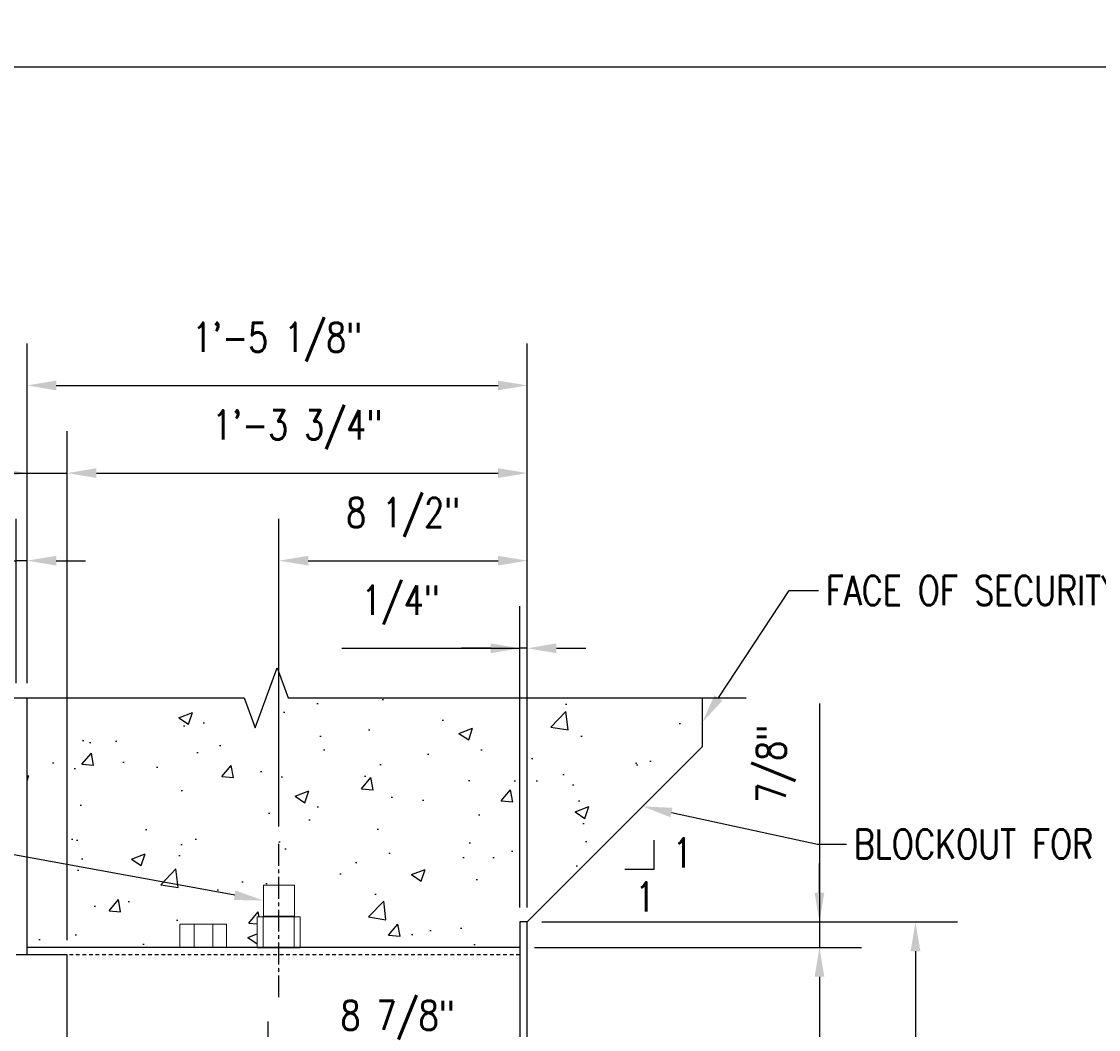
# Model space of a CAD drawing. Header units: inches. Extents: x -19 to 470, y -311 to 0.
# Tile 5 of 23: x 170 to 207, y -261 to -227. Entities that reach past the tile are written whole.
import ezdxf
from ezdxf import colors
from ezdxf.entities.mleader import LeaderData, LeaderLine
from ezdxf.math import Vec2, Vec3

# ---------------------------------------------------------------- set-up
doc = ezdxf.new("R2010")
doc.units = ezdxf.units.IN
doc.header["$MEASUREMENT"] = 0
doc.linetypes.add('CENTER2', pattern=[1.125, 0.75, -0.125, 0.125, -0.125])
doc.linetypes.add('HIDDEN2', pattern=[0.1875, 0.125, -0.0625])
doc.layers.get('Defpoints').update_dxf_attribs({"color": 243})
for name, color, linetype in [('S-ANNO-DIMS', 1, 'Continuous'), ('S-ANNO-TEXT', 2, 'Continuous'), ('S-DETL-CNTR', 1, 'CENTER2'), ('S-DETL-HIDD', 1, 'HIDDEN2'), ('S-DETL-MEDM', 3, 'Continuous'), ('S-DETL-PATT', 1, 'Continuous'), ('S-DETL-XLIT', 1, 'Continuous')]:
    doc.layers.add(name, color=color, linetype=linetype)
doc.layers.add('S-ANNO-SYMB', color=2, linetype='Continuous', lineweight=25)
doc.styles.add('Annotative', font='romans.shx', dxfattribs={"width": 0.8, "height": 0.125})
doc.dimstyles.new('Annotative', dxfattribs={"dimscale": 0, "dimtxt": 0.125, "dimasz": 0.125, "dimexe": 0.179688, "dimexo": 0.0625, "dimgap": 0.09, "dimtad": 1, "dimdec": 3, "dimzin": 3, "dimdsep": 46, "dimlunit": 4, "dimtxsty": 'Annotative', "dimcen": 0.09, "dimclrt": 2, "dimazin": 2, "dimtfac": 1, "dimtdec": 3, "dimtmove": 1, "dimatfit": 3, "dimfxl": 1, "dimtfill": 1, "dimfrac": 2, "dimtolj": 1, "dimtzin": 0, "dimarcsym": 0})

# ---------------------------------------------------------------- blocks, each defined once
blk = doc.blocks.new('*D42')
at = {"layer": 'Defpoints', "color": 0, "transparency": 16777216}
for p in [(167.424, -258.382), (170.649, -258.382), (170.274, -258.632)]:
    blk.add_point(p, dxfattribs=at)
at = {"layer": 'S-ANNO-DIMS', "color": 0, "lineweight": -2, "transparency": 16777216}
for p, q in [((167.424, -249.868), (167.424, -258.382)), ((167.424, -257.382), (167.424, -256.382)), ((170.149, -258.382), (165.986, -258.382)), ((167.424, -258.632), (167.424, -258.382)), ((167.424, -258.632), (167.424, -258.382)), ((169.774, -258.632), (165.986, -258.632)), ((167.424, -259.632), (167.424, -260.632))]:
    blk.add_line(p, q, dxfattribs=at)
at = {"layer": 'S-ANNO-DIMS', "color": 0, "transparency": 16777216}
for points in [[(167.257, -257.382), (167.591, -257.382), (167.424, -258.382)], [(167.257, -259.632), (167.591, -259.632), (167.424, -258.632)]]:
    blk.add_solid(points, dxfattribs=at)
at = {"layer": 'S-ANNO-DIMS', "color": 2, "transparency": 16777216, "insert": (165.942, -251.883), "char_height": 1, "attachment_point": 5, "rotation": 90, "style": 'Annotative', "bg_fill": 3, "box_fill_scale": 1.25, "bg_fill_color": 256, "bg_fill_true_color": 13158600, "bg_fill_transparency": 0}
blk.add_mtext('\\A1;1/4"', dxfattribs=at)
blk = doc.blocks.new('*D44')
at = {"layer": 'Defpoints', "color": 0, "transparency": 16777216}
for p in [(187.774, -239.136), (170.649, -249.83), (187.774, -257.507)]:
    blk.add_point(p, dxfattribs=at)
at = {"layer": 'S-ANNO-DIMS', "color": 0, "lineweight": -2, "transparency": 16777216}
for p, q in [((170.649, -249.33), (170.649, -237.699)), ((187.774, -257.007), (187.774, -237.699)), ((171.649, -239.136), (186.774, -239.136))]:
    blk.add_line(p, q, dxfattribs=at)
at = {"layer": 'S-ANNO-DIMS', "color": 0, "transparency": 16777216}
for points in [[(171.649, -238.97), (171.649, -239.303), (170.649, -239.136)], [(186.774, -238.97), (186.774, -239.303), (187.774, -239.136)]]:
    blk.add_solid(points, dxfattribs=at)
at = {"layer": 'S-ANNO-DIMS', "color": 2, "transparency": 16777216, "insert": (179.211, -237.654), "char_height": 1, "attachment_point": 5, "style": 'Annotative', "bg_fill": 3, "box_fill_scale": 1.25, "bg_fill_color": 256, "bg_fill_true_color": 13158600, "bg_fill_transparency": 0}
blk.add_mtext('\\A1;1\'-5 1/8"', dxfattribs=at)
blk = doc.blocks.new('*D45')
at = {"layer": 'Defpoints', "color": 0, "transparency": 16777216}
for p in [(172.024, -242.136), (170.649, -249.83), (172.024, -258.632)]:
    blk.add_point(p, dxfattribs=at)
at = {"layer": 'S-ANNO-DIMS', "color": 0, "lineweight": -2, "transparency": 16777216}
for p, q in [((170.649, -249.33), (170.649, -240.699)), ((172.024, -258.132), (172.024, -240.699)), ((162.593, -242.136), (170.649, -242.136)), ((169.649, -242.136), (168.649, -242.136)), ((170.649, -242.136), (172.024, -242.136)), ((170.649, -242.136), (172.024, -242.136)), ((173.024, -242.136), (174.024, -242.136))]:
    blk.add_line(p, q, dxfattribs=at)
at = {"layer": 'S-ANNO-DIMS', "color": 0, "transparency": 16777216}
for points in [[(169.649, -241.97), (169.649, -242.303), (170.649, -242.136)], [(173.024, -241.97), (173.024, -242.303), (172.024, -242.136)]]:
    blk.add_solid(points, dxfattribs=at)
at = {"layer": 'S-ANNO-DIMS', "color": 2, "transparency": 16777216, "insert": (165.389, -240.654), "char_height": 1, "attachment_point": 5, "style": 'Annotative', "bg_fill": 3, "box_fill_scale": 1.25, "bg_fill_color": 256, "bg_fill_true_color": 13158600, "bg_fill_transparency": 0}
blk.add_mtext('\\A1;1 3/8"', dxfattribs=at)
blk = doc.blocks.new('*D46')
at = {"layer": 'Defpoints', "color": 0, "transparency": 16777216}
for p in [(187.774, -242.136), (187.774, -257.507), (172.024, -258.632)]:
    blk.add_point(p, dxfattribs=at)
at = {"layer": 'S-ANNO-DIMS', "color": 0, "lineweight": -2, "transparency": 16777216}
for p, q in [((172.024, -258.132), (172.024, -240.699)), ((187.774, -257.007), (187.774, -240.699)), ((173.024, -242.136), (186.774, -242.136))]:
    blk.add_line(p, q, dxfattribs=at)
at = {"layer": 'S-ANNO-DIMS', "color": 0, "transparency": 16777216}
for points in [[(173.024, -241.97), (173.024, -242.303), (172.024, -242.136)], [(186.774, -241.97), (186.774, -242.303), (187.774, -242.136)]]:
    blk.add_solid(points, dxfattribs=at)
at = {"layer": 'S-ANNO-DIMS', "color": 2, "transparency": 16777216, "insert": (179.899, -240.654), "char_height": 1, "attachment_point": 5, "style": 'Annotative', "bg_fill": 3, "box_fill_scale": 1.25, "bg_fill_color": 256, "bg_fill_true_color": 13158600, "bg_fill_transparency": 0}
blk.add_mtext('\\A1;1\'-3 3/4"', dxfattribs=at)
blk = doc.blocks.new('*D47')
at = {"layer": 'Defpoints', "color": 0, "transparency": 16777216}
for p in [(187.774, -245.136), (179.274, -254.742), (187.774, -257.507)]:
    blk.add_point(p, dxfattribs=at)
at = {"layer": 'S-ANNO-DIMS', "color": 0, "lineweight": -2, "transparency": 16777216}
for p, q in [((179.274, -254.242), (179.274, -243.699)), ((187.774, -257.007), (187.774, -243.699)), ((180.274, -245.136), (186.774, -245.136))]:
    blk.add_line(p, q, dxfattribs=at)
at = {"layer": 'S-ANNO-DIMS', "color": 0, "transparency": 16777216}
for points in [[(180.274, -244.97), (180.274, -245.303), (179.274, -245.136)], [(186.774, -244.97), (186.774, -245.303), (187.774, -245.136)]]:
    blk.add_solid(points, dxfattribs=at)
at = {"layer": 'S-ANNO-DIMS', "color": 2, "transparency": 16777216, "insert": (183.524, -243.654), "char_height": 1, "attachment_point": 5, "style": 'Annotative', "bg_fill": 3, "box_fill_scale": 1.25, "bg_fill_color": 256, "bg_fill_true_color": 13158600, "bg_fill_transparency": 0}
blk.add_mtext('\\A1;8 1/2"', dxfattribs=at)
blk = doc.blocks.new('*D14')
at = {"layer": 'Defpoints', "color": 0, "transparency": 16777216}
for p in [(170.274, -245.136), (170.274, -249.83), (170.649, -249.83)]:
    blk.add_point(p, dxfattribs=at)
at = {"layer": 'S-ANNO-DIMS', "color": 0, "lineweight": -2, "transparency": 16777216}
for p, q in [((170.274, -249.33), (170.274, -243.699)), ((170.649, -249.33), (170.649, -243.699)), ((164.045, -245.136), (170.274, -245.136)), ((169.274, -245.136), (168.274, -245.136)), ((170.649, -245.136), (170.274, -245.136)), ((170.649, -245.136), (170.274, -245.136)), ((171.649, -245.136), (172.649, -245.136))]:
    blk.add_line(p, q, dxfattribs=at)
at = {"layer": 'S-ANNO-DIMS', "color": 0, "transparency": 16777216}
for points in [[(169.274, -244.97), (169.274, -245.303), (170.274, -245.136)], [(171.649, -244.97), (171.649, -245.303), (170.649, -245.136)]]:
    blk.add_solid(points, dxfattribs=at)
at = {"layer": 'S-ANNO-DIMS', "color": 2, "transparency": 16777216, "insert": (166.117, -243.654), "char_height": 1, "attachment_point": 5, "style": 'Annotative', "bg_fill": 3, "box_fill_scale": 1.25, "bg_fill_color": 256, "bg_fill_true_color": 13158600, "bg_fill_transparency": 0}
blk.add_mtext('\\A1;3/8"', dxfattribs=at)
blk = doc.blocks.new('*D15')
at = {"layer": 'Defpoints', "color": 0, "transparency": 16777216}
for p in [(187.774, -262.352), (178.899, -269.507), (187.774, -269.525)]:
    blk.add_point(p, dxfattribs=at)
at = {"layer": 'S-ANNO-DIMS', "color": 0, "lineweight": -2, "transparency": 16777216}
for p, q in [((178.899, -269.007), (178.899, -260.914)), ((187.774, -269.025), (187.774, -260.914)), ((179.899, -262.352), (186.774, -262.352))]:
    blk.add_line(p, q, dxfattribs=at)
at = {"layer": 'S-ANNO-DIMS', "color": 0, "transparency": 16777216}
for points in [[(179.899, -262.185), (179.899, -262.518), (178.899, -262.352)], [(186.774, -262.185), (186.774, -262.518), (187.774, -262.352)]]:
    blk.add_solid(points, dxfattribs=at)
at = {"layer": 'S-ANNO-DIMS', "color": 2, "transparency": 16777216, "insert": (183.336, -260.87), "char_height": 1, "attachment_point": 5, "style": 'Annotative', "bg_fill": 3, "box_fill_scale": 1.25, "bg_fill_color": 256, "bg_fill_true_color": 13158600, "bg_fill_transparency": 0}
blk.add_mtext('\\A1;8 7/8"', dxfattribs=at)
blk = doc.blocks.new('*D16')
at = {"layer": 'Defpoints', "color": 0, "transparency": 16777216}
for p in [(187.524, -248.136), (187.524, -257.507), (187.774, -257.507)]:
    blk.add_point(p, dxfattribs=at)
at = {"layer": 'S-ANNO-DIMS', "color": 0, "lineweight": -2, "transparency": 16777216}
for p, q in [((187.524, -257.007), (187.524, -246.699)), ((187.774, -257.007), (187.774, -246.699)), ((181.424, -248.136), (187.524, -248.136)), ((186.524, -248.136), (185.524, -248.136)), ((187.774, -248.136), (187.524, -248.136)), ((187.774, -248.136), (187.524, -248.136)), ((188.774, -248.136), (189.774, -248.136))]:
    blk.add_line(p, q, dxfattribs=at)
at = {"layer": 'S-ANNO-DIMS', "color": 0, "transparency": 16777216}
for points in [[(186.524, -247.97), (186.524, -248.303), (187.524, -248.136)], [(188.774, -247.97), (188.774, -248.303), (187.774, -248.136)]]:
    blk.add_solid(points, dxfattribs=at)
at = {"layer": 'S-ANNO-DIMS', "color": 2, "transparency": 16777216, "insert": (183.44, -246.654), "char_height": 1, "attachment_point": 5, "style": 'Annotative', "bg_fill": 3, "box_fill_scale": 1.25, "bg_fill_color": 256, "bg_fill_true_color": 13158600, "bg_fill_transparency": 0}
blk.add_mtext('\\A1;1/4"', dxfattribs=at)
blk = doc.blocks.new('*D17')
at = {"layer": 'Defpoints', "color": 0, "transparency": 16777216}
for p in [(187.774, -257.507), (187.774, -276.007), (201.064, -276.007)]:
    blk.add_point(p, dxfattribs=at)
at = {"layer": 'S-ANNO-DIMS', "color": 0, "lineweight": -2, "transparency": 16777216}
for p, q in [((188.274, -257.507), (202.501, -257.507)), ((201.064, -258.507), (201.064, -275.007)), ((188.274, -276.007), (202.501, -276.007))]:
    blk.add_line(p, q, dxfattribs=at)
at = {"layer": 'S-ANNO-DIMS', "color": 0, "transparency": 16777216}
for points in [[(200.897, -258.507), (201.231, -258.507), (201.064, -257.507)], [(200.897, -275.007), (201.231, -275.007), (201.064, -276.007)]]:
    blk.add_solid(points, dxfattribs=at)
at = {"layer": 'S-ANNO-DIMS', "color": 2, "transparency": 16777216, "insert": (199.582, -266.757), "char_height": 1, "attachment_point": 5, "rotation": 90, "style": 'Annotative', "bg_fill": 3, "box_fill_scale": 1.25, "bg_fill_color": 256, "bg_fill_true_color": 13158600, "bg_fill_transparency": 0}
blk.add_mtext('\\A1;1\'-6 1/2"', dxfattribs=at)
blk = doc.blocks.new('*D18')
at = {"layer": 'Defpoints', "color": 0, "transparency": 16777216}
for p in [(187.774, -257.507), (187.524, -258.382), (197.777, -258.382)]:
    blk.add_point(p, dxfattribs=at)
at = {"layer": 'S-ANNO-DIMS', "color": 0, "lineweight": -2, "transparency": 16777216}
for p, q in [((197.777, -250.024), (197.777, -257.507)), ((197.777, -256.507), (197.777, -255.507)), ((188.274, -257.507), (199.214, -257.507)), ((197.777, -257.507), (197.777, -258.382)), ((197.777, -257.507), (197.777, -258.382)), ((188.024, -258.382), (199.214, -258.382)), ((197.777, -259.382), (197.777, -260.382))]:
    blk.add_line(p, q, dxfattribs=at)
at = {"layer": 'S-ANNO-DIMS', "color": 0, "transparency": 16777216}
for points in [[(197.61, -256.507), (197.943, -256.507), (197.777, -257.507)], [(197.61, -259.382), (197.943, -259.382), (197.777, -258.382)]]:
    blk.add_solid(points, dxfattribs=at)
at = {"layer": 'S-ANNO-DIMS', "color": 2, "transparency": 16777216, "insert": (196.295, -252.096), "char_height": 1, "attachment_point": 5, "rotation": 90, "style": 'Annotative', "bg_fill": 3, "box_fill_scale": 1.25, "bg_fill_color": 256, "bg_fill_true_color": 13158600, "bg_fill_transparency": 0}
blk.add_mtext('\\A1;7/8"', dxfattribs=at)
blk = doc.blocks.new('*D19')
at = {"layer": 'Defpoints', "color": 0, "transparency": 16777216}
for p in [(187.524, -258.382), (187.524, -275.132), (197.777, -275.132)]:
    blk.add_point(p, dxfattribs=at)
at = {"layer": 'S-ANNO-DIMS', "color": 0, "lineweight": -2, "transparency": 16777216}
for p, q in [((188.024, -258.382), (199.214, -258.382)), ((197.777, -259.382), (197.777, -274.132)), ((188.024, -275.132), (199.214, -275.132))]:
    blk.add_line(p, q, dxfattribs=at)
at = {"layer": 'S-ANNO-DIMS', "color": 0, "transparency": 16777216}
for points in [[(197.61, -259.382), (197.943, -259.382), (197.777, -258.382)], [(197.61, -274.132), (197.943, -274.132), (197.777, -275.132)]]:
    blk.add_solid(points, dxfattribs=at)
at = {"layer": 'S-ANNO-DIMS', "color": 2, "transparency": 16777216, "insert": (196.295, -266.757), "char_height": 1, "attachment_point": 5, "rotation": 90, "style": 'Annotative', "bg_fill": 3, "box_fill_scale": 1.25, "bg_fill_color": 256, "bg_fill_true_color": 13158600, "bg_fill_transparency": 0}
blk.add_mtext('\\A1;1\'-4 3/4"', dxfattribs=at)

msp = doc.modelspace()

# ---------------------------------------------------------------- hatches: boundary and pattern name
at = {"layer": 'S-DETL-PATT'}
h = msp.add_hatch(dxfattribs=at)
h.set_pattern_fill('AR-CONC', color=8, scale=0.667)
h.set_pattern_definition([(50, (0, -133.3587), (4.784125, -0.41856), [0.50025, -5.50275]), (355, (0, -133.3587), (-0.92547, 5.01712), [0.4002, -4.4022]), (100.4514, (0.3987, -133.3936), (3.85865, 4.598565), [0.42515, -4.67662]), (46.1842, (0, -132.0247), (7.1185, -1.10401), [0.75038, -8.25413]), (96.6356, (0.593, -132.117), (6.2342, 6.49737), [0.63772, -7.01493]), (351.184, (0, -132.025), (6.2342, 6.49737), [0.6003, -6.6033]), (21, (0.667, -132.3582), (3.98137, -2.68547), [0.50025, -5.50275]), (326, (0.667, -132.358), (1.62291, 4.83675), [0.4002, -4.4022]), (71.4514, (0.999, -132.582), (5.60428, 2.15128), [0.42515, -4.67662]), (37.5, (0, -133.3587), (0.081106, 2.220402), [0, -4.34884, 0, -4.4689, 0, -4.418875]), (7.5, (0, -133.3587), (1.754674, 2.630726), [0, -2.54794, 0, -4.24879, 0, -1.684175]), (327.5, (-1.4874, -133.3587), (3.560596, -0.150441), [0, -1.6675, 0, -5.2026, 0, -6.90345]), (317.5, (-2.1544, -133.3587), (3.88985, 0.6677), [0, -2.16775, 0, -3.45506, 0, -4.90245])])
h.paths.add_polyline_path([(183.7201, -249.8298), (179.5875, -249.8298), (179.2125, -248.7995), (178.4625, -250.8601), (178.0875, -249.8298), (170.6489, -249.8298), (170.6489, -258.3819), (178.5319, -258.3819), (178.5319, -257.326), (178.7418, -257.326), (178.7418, -256.2411), (179.8059, -256.2411), (179.8059, -257.326), (179.995, -257.326), (179.995, -258.3819), (183.7201, -258.3819)])
h.paths.add_polyline_path([(193.7665, -251.5142), (193.7665, -249.8298), (183.7201, -249.8298), (183.7201, -258.3819), (187.5239, -258.3819), (187.5239, -257.5069), (187.7739, -257.5069)])

# ---------------------------------------------------------------- linework, layer by layer
at = {"layer": 'S-DETL-CNTR', "linetype": 'CENTER2'}
msp.add_lwpolyline([(179.2739, -260.0861), (179.2739, -254.7424)], dxfattribs=at)
at = {"layer": 'S-DETL-HIDD', "linetype": 'HIDDEN2'}
msp.add_line((187.5239, -258.6319), (172.0239, -258.6319), dxfattribs=at)
at = {"layer": 'S-DETL-MEDM'}
for p, q in [((170.6489, -258.6319), (170.6489, -249.8298)), ((187.7739, -257.5069), (193.7665, -251.5142)), ((187.7739, -257.5069), (187.5239, -257.5069)), ((187.5239, -257.5069), (187.5239, -276.0069)), ((187.7739, -276.0069), (187.7739, -257.5069)), ((187.5239, -258.3819), (170.6489, -258.3819)), ((172.0239, -258.6319), (170.2739, -258.6319)), ((172.0239, -274.8819), (172.0239, -258.6319))]:
    msp.add_line(p, q, dxfattribs=at)
at = {"layer": 'S-DETL-XLIT', "lineweight": 9}
for points in [[(178.7418, -257.3052), (179.8059, -257.3052), (179.8059, -256.2411), (178.7418, -256.2411)], [(178.5319, -258.3901), (179.995, -258.3901), (179.995, -257.326), (178.5319, -257.326)], [(175.886, -258.3819), (177.4821, -258.3819), (177.4821, -257.5838), (175.886, -257.5838)]]:
    msp.add_lwpolyline(points, close=True, dxfattribs=at)
for points in [[(178.7364, -257.3082), (178.7364, -258.3666)], [(179.7949, -257.326), (179.7949, -258.3845)], [(176.3719, -257.5943), (176.3719, -258.3769)], [(177.0153, -257.5895), (177.0153, -258.3717)]]:
    msp.add_lwpolyline(points, dxfattribs=at)

# ---------------------------------------------------------------- next in the draw order: dimensions: what is measured, and where the dimension line sits
at = {"layer": 'S-ANNO-DIMS'}
dim = msp.add_linear_dim(base=(167.4239, -258.3819), p1=(170.2739, -258.6319), p2=(170.6489, -258.3819), angle=90, dimstyle='Annotative', override={"dimpost": '\\X'}, dxfattribs=at)
dim.commit()
dim.dimension.update_dxf_attribs({"geometry": '*D42', "text_midpoint": (167.413, -251.8832), "dimtype": 160})
dim = msp.add_linear_dim(base=(187.7739, -262.3518), p1=(178.8989, -269.5069), p2=(187.7739, -269.5252), dimstyle='Annotative', override={"dimpost": '\\X'}, dxfattribs=at)
dim.commit()
dim.dimension.update_dxf_attribs({"geometry": '*D15', "text_midpoint": (183.3364, -260.8699)})

# ---------------------------------------------------------------- next in the draw order: dimensions: what is measured, and where the dimension line sits
dim = msp.add_linear_dim(base=(187.7739, -239.1363), p1=(170.6489, -249.8298), p2=(187.7739, -257.5069), dimstyle='Annotative', override={"dimpost": '\\X'}, dxfattribs=at)
dim.commit()
dim.dimension.update_dxf_attribs({"geometry": '*D44', "text_midpoint": (179.2114, -237.6544)})

# ---------------------------------------------------------------- next in the draw order: dimensions: what is measured, and where the dimension line sits
dim = msp.add_linear_dim(base=(172.0239, -242.1363), p1=(170.6489, -249.8298), p2=(172.0239, -258.6319), dimstyle='Annotative', override={"dimpost": '\\X'}, dxfattribs=at)
dim.commit()
dim.dimension.update_dxf_attribs({"geometry": '*D45', "text_midpoint": (165.3893, -242.1363), "dimtype": 160})

# ---------------------------------------------------------------- next in the draw order: dimensions: what is measured, and where the dimension line sits
dim = msp.add_linear_dim(base=(187.7739, -242.1363), p1=(172.0239, -258.6319), p2=(187.7739, -257.5069), dimstyle='Annotative', override={"dimpost": '\\X'}, dxfattribs=at)
dim.commit()
dim.dimension.update_dxf_attribs({"geometry": '*D46', "text_midpoint": (179.8989, -240.6544)})

# ---------------------------------------------------------------- next in the draw order: dimensions: what is measured, and where the dimension line sits
dim = msp.add_linear_dim(base=(187.7739, -245.1363), p1=(179.2739, -254.7424), p2=(187.7739, -257.5069), dimstyle='Annotative', override={"dimpost": '\\X'}, dxfattribs=at)
dim.commit()
dim.dimension.update_dxf_attribs({"geometry": '*D47', "text_midpoint": (183.5239, -243.6544)})
dim = msp.add_linear_dim(base=(170.2739, -245.1363), p1=(170.6489, -249.8298), p2=(170.2739, -249.8298), dimstyle='Annotative', override={"dimpost": '\\X'}, dxfattribs=at)
dim.commit()
dim.dimension.update_dxf_attribs({"geometry": '*D14', "text_midpoint": (166.1174, -245.1363), "dimtype": 160})

# ---------------------------------------------------------------- next in the draw order: leaders
at = {"layer": 'S-ANNO-TEXT', "linetype": 'Continuous'}
ml = msp.add_multileader_mtext('Standard', dxfattribs=at)
ml.set_content('\\A1;{\\C256;1" COUPLING FOR ELECT CONDUIT, TOP ONLY}', color=2, style='Annotative')
ml.set_leader_properties(color=1)
ml.build(insert=Vec2(0, 0))
ml.multileader.update_dxf_attribs({"text_right_attachment_type": 3, "dogleg_length": 0.125, "arrow_head_size": 1, "scale": 8})
ctx = ml.context
ctx.base_point, ctx.scale, ctx.char_height, ctx.arrow_head_size, ctx.landing_gap_size, ctx.plane_origin = Vec3(144.8755, -251.7574), 8, 1, 1, 0.25, Vec3(-218.7518, -670.5695)
ctx.right_attachment, ctx.text_align_type = 3, 2
notes = []
notes.append((ctx, [(1, (1, 1, 0), (161.4993, -253.6145), (-1, 0), 1, [(0, [(178.7418, -256.7732)], 0, [])])]))
ctx.mtext.insert, ctx.mtext.width, ctx.mtext.defined_height, ctx.mtext.alignment = Vec3(160.2493, -251.1622), 15.426744, 2.6619, 3
ml = msp.add_multileader_mtext('Standard', dxfattribs=at)
ml.set_content('\\A1;{\\C256;2" DIA HOLE ONLY AT EXTERIOR FACE OF PILASTER}', color=2, style='Annotative')
ml.set_leader_properties(color=1)
ml.build(insert=Vec2(0, 0))
ml.multileader.update_dxf_attribs({"text_right_attachment_type": 3, "dogleg_length": 0.125, "arrow_head_size": 1, "scale": 8})
ctx = ml.context
ctx.base_point, ctx.scale, ctx.char_height, ctx.arrow_head_size, ctx.landing_gap_size, ctx.plane_origin = Vec3(148.7612, -256.3794), 8, 1, 1, 0.25, Vec3(-218.4471, -678.8758)
ctx.right_attachment, ctx.text_align_type = 3, 2
notes.append((ctx, [(1, (1, 1, 0), (161.4993, -259.9032), (-1, 0), 1, [(0, [(178.186, -270.0555)], 0, [])])]))
ctx.mtext.insert, ctx.mtext.width, ctx.mtext.defined_height, ctx.mtext.alignment = Vec3(160.2493, -255.8794), 11.382569, 2.6619, 3
for ctx, leaders in notes:
    for number, flags, end, landing, length, lines in leaders:
        leader = LeaderData()
        leader.index, (leader.has_last_leader_line, leader.has_dogleg_vector, leader.attachment_direction) = number, flags
        leader.last_leader_point, leader.dogleg_vector, leader.dogleg_length = Vec3(end), Vec3(landing), length
        for number, points, colour, breaks in lines:
            line = LeaderLine()
            line.index, line.vertices, line.color, line.breaks = number, Vec3.list(points), colors.encode_raw_color(colour), breaks
            leader.lines.append(line)
        ctx.leaders.append(leader)

# ---------------------------------------------------------------- next in the draw order: dimensions: what is measured, and where the dimension line sits
at = {"layer": 'S-ANNO-DIMS'}
dim = msp.add_linear_dim(base=(187.5239, -248.1363), p1=(187.7739, -257.5069), p2=(187.5239, -257.5069), dimstyle='Annotative', override={"dimpost": '\\X'}, dxfattribs=at)
dim.commit()
dim.dimension.update_dxf_attribs({"geometry": '*D16', "text_midpoint": (183.4396, -248.1363), "dimtype": 160})

# ---------------------------------------------------------------- next in the draw order: dimensions: what is measured, and where the dimension line sits
dim = msp.add_linear_dim(base=(201.0639, -276.0069), p1=(187.7739, -257.5069), p2=(187.7739, -276.0069), angle=90, dimstyle='Annotative', override={"dimpost": '\\X'}, dxfattribs=at)
dim.commit()
dim.dimension.update_dxf_attribs({"geometry": '*D17', "text_midpoint": (199.582, -266.7569)})

# ---------------------------------------------------------------- next in the draw order: dimensions: what is measured, and where the dimension line sits
dim = msp.add_linear_dim(base=(197.7767, -258.3819), p1=(187.7739, -257.5069), p2=(187.5239, -258.3819), angle=90, dimstyle='Annotative', override={"dimpost": '\\X'}, dxfattribs=at)
dim.commit()
dim.dimension.update_dxf_attribs({"geometry": '*D18', "text_midpoint": (197.7767, -252.0961), "dimtype": 160})

# ---------------------------------------------------------------- next in the draw order: linework, layer by layer
at = {"layer": 'S-ANNO-SYMB'}
msp.add_lwpolyline([(162.4085, -249.8298), (178.0875, -249.8298), (178.4625, -250.8601), (179.2125, -248.7995), (179.5875, -249.8298), (195.2665, -249.8298)], dxfattribs=at)
at = {"layer": 'S-ANNO-TEXT', "linetype": 'Continuous'}
msp.add_lwpolyline([(191.1179, -255.7022), (192.1179, -255.7022), (192.1179, -254.7022)], dxfattribs=at)
at = {"layer": 'S-DETL-MEDM'}
msp.add_line((193.7665, -249.8298), (193.7665, -251.5142), dxfattribs=at)

# ---------------------------------------------------------------- next in the draw order: dimensions: what is measured, and where the dimension line sits
at = {"layer": 'S-ANNO-DIMS'}
dim = msp.add_linear_dim(base=(197.7767, -275.1319), p1=(187.5239, -258.3819), p2=(187.5239, -275.1319), angle=90, dimstyle='Annotative', override={"dimpost": '\\X'}, dxfattribs=at)
dim.commit()
dim.dimension.update_dxf_attribs({"geometry": '*D19', "text_midpoint": (196.2947, -266.7569)})

# ---------------------------------------------------------------- next in the draw order: leaders
at = {"layer": 'S-ANNO-TEXT', "linetype": 'Continuous'}
ml = msp.add_multileader_mtext('Standard', dxfattribs=at)
ml.set_content('\\A1;{\\C256;1}', color=2, style='Annotative')
ml.set_leader_properties(color=1)
ml.build(insert=Vec2(0, 0))
ml.multileader.update_dxf_attribs({"text_right_attachment_type": 3, "dogleg_length": 0.125, "arrow_head_size": 1, "scale": 8})
ctx = ml.context
ctx.base_point, ctx.scale, ctx.char_height, ctx.arrow_head_size, ctx.landing_gap_size, ctx.plane_origin = Vec3(192.4991, -255.1418), 8, 1, 1, 0.25, Vec3(-169.7391, -673.2889)
ctx.right_attachment = 3
notes = []
notes.append((ctx, [(0, (0, 0, 0), (0, 0), (1, 0), 1, [])]))
ctx.mtext.insert, ctx.mtext.width, ctx.mtext.defined_height = Vec3(192.7491, -254.6418), 9.542717, 2.6619
ml = msp.add_multileader_mtext('Standard', dxfattribs=at)
ml.set_content('\\A1;{\\C256;1}', color=2, style='Annotative')
ml.set_leader_properties(color=1)
ml.build(insert=Vec2(0, 0))
ml.multileader.update_dxf_attribs({"text_right_attachment_type": 3, "dogleg_length": 0.125, "arrow_head_size": 1, "scale": 8})
ctx = ml.context
ctx.base_point, ctx.scale, ctx.char_height, ctx.arrow_head_size, ctx.landing_gap_size, ctx.plane_origin = Vec3(191.2176, -256.6442), 8, 1, 1, 0.25, Vec3(-171.0206, -674.7914)
ctx.right_attachment = 3
notes.append((ctx, [(0, (0, 0, 0), (0, 0), (1, 0), 1, [])]))
ctx.mtext.insert, ctx.mtext.width, ctx.mtext.defined_height = Vec3(191.4676, -256.1442), 9.542717, 2.6619
ml = msp.add_multileader_mtext('Standard', dxfattribs=at)
ml.set_content('\\A1;{\\C256;FACE OF SECURITY PILASTER}', color=2, style='Annotative')
ml.set_leader_properties(color=1)
ml.build(insert=Vec2(0, 0))
ml.multileader.update_dxf_attribs({"text_right_attachment_type": 3, "dogleg_length": 0.125, "arrow_head_size": 1, "scale": 8})
ctx = ml.context
ctx.base_point, ctx.scale, ctx.char_height, ctx.arrow_head_size, ctx.landing_gap_size, ctx.plane_origin = Vec3(197.7438, -246.1563), 8, 1, 1, 0.25, Vec3(-164.4944, -667.5198)
ctx.right_attachment = 3
notes.append((ctx, [(0, (1, 1, 0), (196.7438, -246.1563), (1, 0), 1, [(0, [(193.7665, -250.672)], 0, [])])]))
ctx.mtext.insert, ctx.mtext.width, ctx.mtext.defined_height = Vec3(197.9938, -245.6563), 13.157533, 2.6619
ml = msp.add_multileader_mtext('Standard', dxfattribs=at)
ml.set_content('\\A1;FACE OF SECURITY PILASTER', color=2, style='Annotative')
ml.set_leader_properties(color=1)
ml.build(insert=Vec2(0, 0))
ml.multileader.update_dxf_attribs({"text_right_attachment_type": 3, "dogleg_length": 0.125, "arrow_head_size": 1, "scale": 8})
ctx = ml.context
ctx.base_point, ctx.scale, ctx.char_height, ctx.arrow_head_size, ctx.landing_gap_size, ctx.plane_origin = Vec3(267.4504, -248.602), 8, 1, 1, 0.25, Vec3(670.867, -661.7834)
ctx.right_attachment, ctx.text_align_type = 3, 2
notes.append((ctx, [(0, (1, 1, 0), (280.3028, -250.2686), (-1, 0), 1, [(0, [(284.7141, -252.8753)], 0, [])])]))
ctx.mtext.insert, ctx.mtext.width, ctx.mtext.defined_height, ctx.mtext.alignment = Vec3(279.0528, -248.102), 13.331775, 2.6619, 3
ml = msp.add_multileader_mtext('Standard', dxfattribs=at)
ml.set_content('\\A1;{\\C256;BLOCKOUT FOR ILD LOCK ACCESS}', color=2, style='Annotative')
ml.set_leader_properties(color=1)
ml.build(insert=Vec2(0, 0))
ml.multileader.update_dxf_attribs({"text_right_attachment_type": 3, "dogleg_length": 0.125, "arrow_head_size": 1, "scale": 8})
ctx = ml.context
ctx.base_point, ctx.scale, ctx.char_height, ctx.arrow_head_size, ctx.landing_gap_size, ctx.plane_origin = Vec3(198.7061, -254.8372), 8, 1, 1, 0.25, Vec3(-163.5321, -674.1991)
ctx.right_attachment = 3
notes.append((ctx, [(0, (1, 1, 0), (197.7061, -254.8372), (1, 0), 1, [(0, [(191.731, -253.5498)], 0, [])])]))
ctx.mtext.insert, ctx.mtext.width, ctx.mtext.defined_height = Vec3(198.9561, -254.3372), 11.079892, 2.6619
for ctx, leaders in notes:
    for number, flags, end, landing, length, lines in leaders:
        leader = LeaderData()
        leader.index, (leader.has_last_leader_line, leader.has_dogleg_vector, leader.attachment_direction) = number, flags
        leader.last_leader_point, leader.dogleg_vector, leader.dogleg_length = Vec3(end), Vec3(landing), length
        for number, points, colour, breaks in lines:
            line = LeaderLine()
            line.index, line.vertices, line.color, line.breaks = number, Vec3.list(points), colors.encode_raw_color(colour), breaks
            leader.lines.append(line)
        ctx.leaders.append(leader)

# ---------------------------------------------------------------- next in the draw order: linework, layer by layer
at = {"layer": 'S-ANNO-DIMS'}
msp.add_lwpolyline([(129.2391, -228.2296), (338.183, -228.2296), (338.183, -310.8632), (129.2391, -310.8632)], close=True, dxfattribs=at)

# ---------------------------------------------------------------- next in the draw order: leaders
at = {"layer": 'S-ANNO-TEXT', "linetype": 'Continuous'}
ml = msp.add_multileader_mtext('Standard', dxfattribs=at)
ml.set_content('\\A1;1', color=2, style='Annotative')
ml.set_leader_properties(color=1)
ml.build(insert=Vec2(0, 0))
ml.multileader.update_dxf_attribs({"text_right_attachment_type": 3, "dogleg_length": 0.125, "arrow_head_size": 1, "scale": 8})
ctx = ml.context
ctx.base_point, ctx.scale, ctx.char_height, ctx.arrow_head_size, ctx.landing_gap_size, ctx.plane_origin = Vec3(189.9168, -276.8602), 8, 1, 1, 0.25, Vec3(-172.3214, -695.0073)
ctx.right_attachment = 3
notes = []
notes.append((ctx, [(0, (0, 0, 0), (0, 0), (1, 0), 1, [])]))
ctx.mtext.insert, ctx.mtext.width, ctx.mtext.defined_height = Vec3(190.1668, -276.3602), 9.542717, 2.6619
ml = msp.add_multileader_mtext('Standard', dxfattribs=at)
ml.set_content('\\A1;1', color=2, style='Annotative')
ml.set_leader_properties(color=1)
ml.build(insert=Vec2(0, 0))
ml.multileader.update_dxf_attribs({"text_right_attachment_type": 3, "dogleg_length": 0.125, "arrow_head_size": 1, "scale": 8})
ctx = ml.context
ctx.base_point, ctx.scale, ctx.char_height, ctx.arrow_head_size, ctx.landing_gap_size, ctx.plane_origin = Vec3(191.2701, -278.1698), 8, 1, 1, 0.25, Vec3(-170.968, -696.317)
ctx.right_attachment = 3
notes.append((ctx, [(0, (0, 0, 0), (0, 0), (1, 0), 1, [])]))
ctx.mtext.insert, ctx.mtext.width, ctx.mtext.defined_height = Vec3(191.5201, -277.6698), 9.542717, 2.6619
ml = msp.add_multileader_mtext('Standard', dxfattribs=at)
ml.set_content('\\A1;3/16', color=2, style='Annotative')
ml.set_leader_properties(color=1)
ml.build(insert=Vec2(0, 0))
ml.multileader.update_dxf_attribs({"text_right_attachment_type": 3, "dogleg_length": 0.125, "arrow_head_size": 1, "scale": 8})
ctx = ml.context
ctx.base_point, ctx.scale, ctx.char_height, ctx.arrow_head_size, ctx.landing_gap_size, ctx.plane_origin = Vec3(177.6504, -281.3722), 8, 1, 1, 0.25, Vec3(-184.5878, -699.3527)
ctx.right_attachment = 3
notes.append((ctx, [(0, (0, 0, 0), (0, 0), (1, 0), 1, [])]))
ctx.mtext.insert, ctx.mtext.width, ctx.mtext.defined_height = Vec3(177.9004, -280.7055), 9.542717, 2.6619
for ctx, leaders in notes:
    for number, flags, end, landing, length, lines in leaders:
        leader = LeaderData()
        leader.index, (leader.has_last_leader_line, leader.has_dogleg_vector, leader.attachment_direction) = number, flags
        leader.last_leader_point, leader.dogleg_vector, leader.dogleg_length = Vec3(end), Vec3(landing), length
        for number, points, colour, breaks in lines:
            line = LeaderLine()
            line.index, line.vertices, line.color, line.breaks = number, Vec3.list(points), colors.encode_raw_color(colour), breaks
            leader.lines.append(line)
        ctx.leaders.append(leader)

doc.saveas('drawing.dxf')
